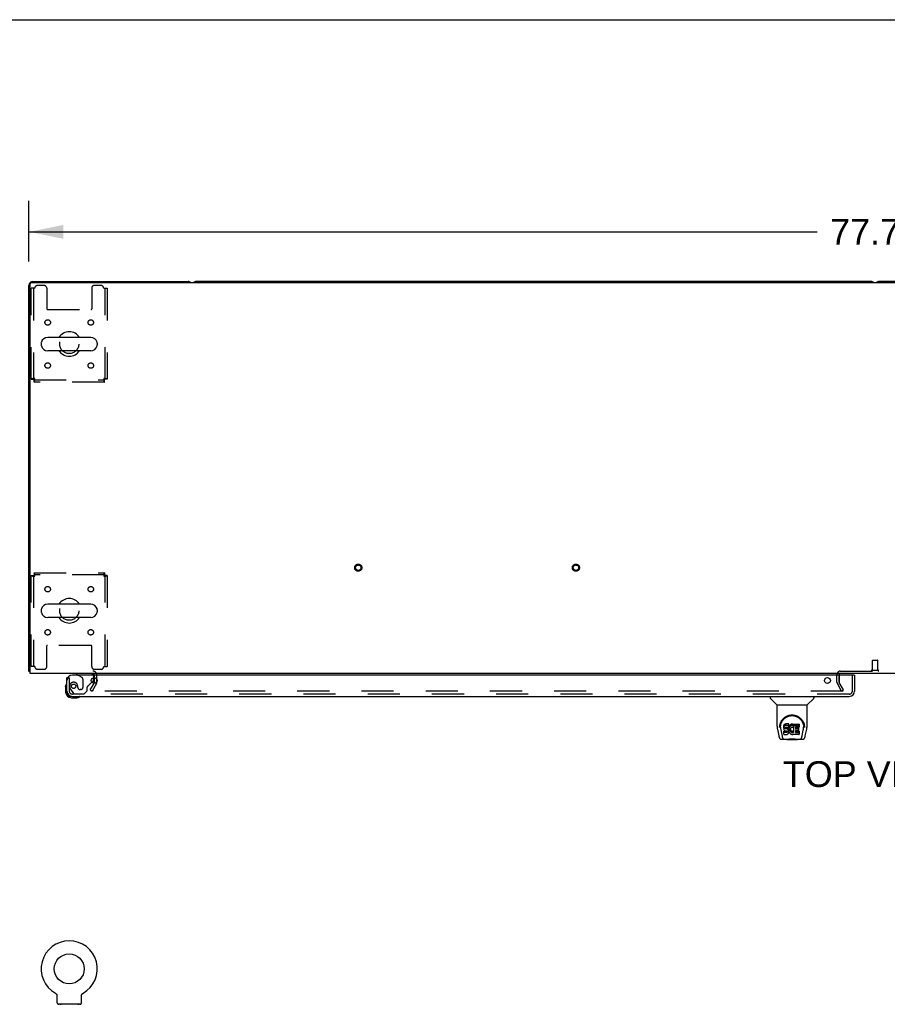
# Model space of a CAD drawing. Header units: inches. Extents: x 0 to 268, y 0 to 174.
# Tile 71 of 79: x 47 to 87, y 128 to 174. Entities that reach past the tile are written whole.
import ezdxf

# ---------------------------------------------------------------- set-up
doc = ezdxf.new("R2010")
doc.units = ezdxf.units.IN
doc.header["$LTSCALE"] = 14.749625
doc.header["$MEASUREMENT"] = 0
doc.linetypes.add('HIDDEN', pattern=[0.2, 0.1, -0.1])
doc.layers.get('0').update_dxf_attribs({"linetype": 'CONTINUOUS'})
for name, color, linetype in [('DEFAULT_2', 8, 'HIDDEN'), ('DIMENSIONS', 7, 'CONTINUOUS'), ('LEFTHAND_DOOR_ASSEMBLY', 7, 'CONTINUOUS')]:
    doc.layers.add(name, color=color, linetype=linetype)
doc.styles.get("Standard").update_dxf_attribs({"font": 'arial.ttf'})
doc.dimstyles.new('DIMSTYLE_1', dxfattribs={"dimtxt": 1.183125, "dimasz": 1.5775, "dimexe": 0.09, "dimexo": 0.07, "dimgap": 0.0375, "dimtad": 0, "dimtih": 1, "dimtoh": 1, "dimzin": 4, "dimdsep": 46, "dimtxsty": 'Standard', "dimblk": '_FILLED', "dimblk1": '_FILLED', "dimblk2": '_FILLED', "dimcen": 0.09, "dimadec": 3, "dimazin": 1, "dimtfac": 1, "dimtdec": 3, "dimtofl": 0, "dimtmove": 0, "dimatfit": 3, "dimldrblk": '_FILLED', "dimfxl": 0, "dimtolj": 1, "dimtzin": 4, "dimarcsym": 0})

# ---------------------------------------------------------------- blocks, each defined once
blk = doc.blocks.new('_FILLED')
at = {"color": 0, "linetype": 'ByBlock'}
blk.add_solid([(0, 0), (-1, 0.2), (-1, -0.2)], dxfattribs=at)
blk = doc.blocks.new('*D1')
at = {"layer": 'DIMENSIONS', "color": 2, "linetype": 'Continuous'}
for p, q in [((47.708, 162.42), (47.708, 165.201)), ((125.458, 162.42), (125.458, 165.201)), ((47.708, 163.781), (83.925, 163.781)), ((125.458, 163.781), (89.242, 163.781))]:
    blk.add_line(p, q, dxfattribs=at)
at = {"layer": 'DIMENSIONS', "color": 2, "linetype": 'Continuous', "xscale": 1.5775, "yscale": 1.5775, "zscale": 1.5775, "rotation": 180}
blk.add_blockref('_FILLED', (47.708, 163.781), dxfattribs=at)
at = {"layer": 'DIMENSIONS', "color": 2, "linetype": 'Continuous', "xscale": 1.5775, "yscale": 1.5775, "zscale": 1.5775}
blk.add_blockref('_FILLED', (125.458, 163.781), dxfattribs=at)
at = {"layer": 'DIMENSIONS', "color": 2, "linetype": 'Continuous', "insert": (86.583, 164.373), "char_height": 1.1831, "width": 4.13434, "attachment_point": 2, "line_spacing_factor": 0.9}
blk.add_mtext('77.75', dxfattribs=at)

msp = doc.modelspace()

# ---------------------------------------------------------------- linework, layer by layer
at = {"color": 7, "linetype": 'Continuous'}
for p, q in [((0, 173.525), (268.175, 173.525)), ((86.394, 161.504), (55.397, 161.504)), ((117.769, 161.504), (86.772, 161.504)), ((50.55, 158.935), (48.575, 158.935)), ((48.275, 158.673), (48.275, 158.586)), ((50.55, 158.323), (48.575, 158.323)), ((50.85, 158.673), (50.85, 158.586)), ((50.55, 146.685), (48.575, 146.685)), ((48.275, 146.423), (48.275, 146.336)), ((50.55, 146.073), (48.575, 146.073)), ((50.85, 146.423), (50.85, 146.336)), ((47.76, 143.608), (47.708, 143.608)), ((47.749, 143.576), (47.76, 143.585)), ((50.833, 143.13), (50.833, 143.22)), ((48.927, 128.815), (48.927, 128.815)), ((48.927, 128.815), (48.931, 128.812)), ((48.928, 128.814), (48.93, 128.813)), ((48.931, 128.812), (48.936, 128.809)), ((48.936, 128.809), (48.94, 128.806)), ((48.94, 128.806), (48.944, 128.803)), ((48.944, 128.803), (48.948, 128.8)), ((48.948, 128.8), (48.952, 128.797)), ((48.952, 128.797), (48.955, 128.793)), ((48.955, 128.794), (48.959, 128.79)), ((48.959, 128.79), (48.962, 128.786)), ((48.962, 128.786), (48.966, 128.782)), ((48.966, 128.782), (48.969, 128.778)), ((48.969, 128.779), (48.972, 128.774)), ((48.972, 128.774), (48.975, 128.77)), ((48.975, 128.77), (48.978, 128.766)), ((48.978, 128.766), (48.98, 128.762)), ((48.98, 128.762), (48.983, 128.757)), ((48.983, 128.757), (48.985, 128.753)), ((48.985, 128.753), (48.987, 128.748)), ((48.987, 128.748), (48.989, 128.743)), ((48.989, 128.743), (48.991, 128.739)), ((48.991, 128.739), (48.993, 128.734)), ((48.993, 128.734), (48.994, 128.729)), ((48.994, 128.729), (48.996, 128.724)), ((48.996, 128.724), (48.997, 128.719)), ((48.997, 128.719), (48.998, 128.714)), ((48.998, 128.714), (48.998, 128.709)), ((48.998, 128.709), (48.999, 128.704)), ((49, 128.375), (49, 128.69)), ((50.125, 128.704), (50.126, 128.709)), ((50.125, 128.699), (50.125, 128.704)), ((50.125, 128.694), (50.125, 128.699)), ((50.125, 128.694), (50.125, 128.699)), ((50.125, 128.69), (50.125, 128.694)), ((50.125, 128.375), (50.125, 128.69)), ((50.126, 128.709), (50.127, 128.714)), ((50.127, 128.714), (50.128, 128.719)), ((50.128, 128.719), (50.129, 128.724)), ((50.129, 128.724), (50.13, 128.729)), ((50.13, 128.729), (50.132, 128.734)), ((50.132, 128.734), (50.133, 128.739)), ((50.133, 128.739), (50.135, 128.743)), ((50.135, 128.743), (50.137, 128.748)), ((50.137, 128.748), (50.139, 128.753)), ((50.139, 128.753), (50.142, 128.757)), ((50.142, 128.757), (50.144, 128.762)), ((50.144, 128.762), (50.147, 128.766)), ((50.147, 128.766), (50.15, 128.77)), ((50.15, 128.77), (50.153, 128.774)), ((50.152, 128.774), (50.156, 128.779)), ((50.155, 128.778), (50.159, 128.782)), ((50.159, 128.782), (50.162, 128.786)), ((50.162, 128.786), (50.166, 128.79)), ((50.166, 128.79), (50.169, 128.794)), ((50.169, 128.793), (50.173, 128.797)), ((50.173, 128.797), (50.177, 128.8)), ((50.177, 128.8), (50.181, 128.803)), ((50.181, 128.803), (50.185, 128.806)), ((50.185, 128.806), (50.189, 128.809)), ((50.189, 128.809), (50.193, 128.812)), ((50.189, 128.809), (50.19, 128.81)), ((50.193, 128.812), (50.198, 128.815)), ((50.195, 128.813), (50.196, 128.814)), ((49.062, 128.306), (49.062, 128.276)), ((50.062, 128.306), (49.062, 128.306)), ((50.062, 128.306), (50.062, 128.276))]:
    msp.add_line(p, q, dxfattribs=at)
at = {"color": 3, "linetype": 'Continuous'}
for p, q in [((47.82, 161.452), (125.346, 161.452)), ((47.897, 161.504), (55.019, 161.504)), ((47.708, 143.608), (47.708, 161.315)), ((47.76, 143.504), (47.76, 161.392)), ((125.406, 143.504), (47.76, 143.504)), ((84.937, 143.425), (84.937, 143.452)), ((50.725, 143.084), (50.701, 143.043)), ((50.729, 143.1), (50.729, 143.307))]:
    msp.add_line(p, q, dxfattribs=at)
for points in [[(47.731, 143.589), (47.725, 143.592), (47.722, 143.593), (47.72, 143.594), (47.718, 143.596), (47.715, 143.597), (47.713, 143.599), (47.711, 143.601), (47.71, 143.602), (47.709, 143.604), (47.709, 143.606), (47.708, 143.607), (47.708, 143.608)], [(47.749, 143.576), (47.747, 143.578), (47.745, 143.58), (47.743, 143.582), (47.74, 143.584), (47.737, 143.585), (47.734, 143.587), (47.731, 143.589)]]:
    msp.add_lwpolyline(points, dxfattribs=at)
at = {"color": 7, "linetype": 'Continuous'}
msp.add_lwpolyline([(48.999, 128.704), (48.999, 128.699), (49, 128.694), (49, 128.69)], dxfattribs=at)
msp.add_circle((49.562, 129.934), 0.688, dxfattribs=at)
at = {"color": 3, "linetype": 'Continuous'}
for centre, radius, start, end in [((47.897, 161.315), 0.189, 90, 180), ((47.82, 161.392), 0.06, 90, 180), ((55.019, 161.315), 0.189, 46.487, 90), ((47.897, 143.693), 0.189, 218.2806, 223.5127), ((50.644, 143.419), 0.085, 4.0489, 90), ((84.987, 143.454), 0.05, 129.974, 170.026), ((50.696, 143.1), 0.033, 330, 360)]:
    msp.add_arc(centre, radius, start, end, dxfattribs=at)
at = {"color": 7, "linetype": 'Continuous'}
for centre, radius, start, end in [((55.397, 161.315), 0.189, 90, 133.4203), ((86.394, 161.315), 0.189, 46.5797, 90), ((86.772, 161.315), 0.189, 90, 133.4203), ((49.562, 158.629), 0.562, 32.9567, 147.0433), ((48.575, 158.629), 0.306, 90, 164.3697), ((50.55, 158.629), 0.306, 15.6303, 90), ((48.419, 158.673), 0.144, 164.3697, 180), ((48.419, 158.586), 0.144, 180, 195.6303), ((48.575, 158.629), 0.306, 195.6303, 270), ((49.562, 158.629), 0.562, 212.956, 327.044), ((50.55, 158.629), 0.306, 270, 344.3697), ((50.706, 158.673), 0.144, 0, 15.6303), ((50.706, 158.586), 0.144, 344.3697, 360), ((48.575, 146.379), 0.306, 90, 164.3697), ((49.562, 146.379), 0.562, 32.9567, 147.0433), ((50.55, 146.379), 0.306, 15.6303, 90), ((48.419, 146.423), 0.144, 164.3697, 180), ((48.419, 146.336), 0.144, 180, 195.6303), ((48.575, 146.379), 0.306, 195.6303, 270), ((49.562, 146.379), 0.562, 212.956, 327.044), ((50.55, 146.379), 0.306, 270, 344.3697), ((50.706, 146.423), 0.144, 0, 15.6303), ((50.706, 146.336), 0.144, 344.3697, 360), ((84.987, 143.454), 0.05, 170.026, 180), ((84.987, 143.454), 0.05, 90, 129.974), ((49.562, 129.934), 1.288, 299.5053, 240.4947), ((49.069, 128.375), 0.069, 180, 265), ((50.056, 128.375), 0.069, 275, 360)]:
    msp.add_arc(centre, radius, start, end, dxfattribs=at)
at = {"layer": 'DEFAULT_2', "color": 8, "linetype": 'HIDDEN'}
for p, q in [((47.812, 157.013), (47.812, 161.192)), ((47.979, 161.192), (47.812, 161.192)), ((47.916, 161.192), (47.916, 157.013)), ((48.406, 161.317), (48.104, 161.317)), ((48.531, 161.192), (48.531, 160.247)), ((50.594, 161.192), (50.594, 160.247)), ((51.02, 161.317), (50.719, 161.317)), ((51.145, 161.192), (51.312, 161.192)), ((51.208, 157.013), (51.208, 161.192)), ((51.312, 161.192), (51.312, 157.013)), ((48.561, 160.217), (50.564, 160.217)), ((47.812, 157.013), (47.916, 157.013)), ((47.946, 156.879), (47.946, 156.983)), ((47.946, 156.983), (51.178, 156.983)), ((51.178, 156.879), (51.178, 156.983)), ((51.312, 157.013), (51.208, 157.013)), ((51.178, 156.879), (47.946, 156.879)), ((47.812, 143.817), (47.812, 147.995)), ((47.812, 147.995), (47.916, 147.995)), ((47.916, 147.995), (47.916, 143.817)), ((47.946, 148.129), (47.946, 148.025)), ((47.946, 148.129), (51.178, 148.129)), ((51.178, 148.025), (47.946, 148.025)), ((51.178, 148.129), (51.178, 148.025)), ((51.208, 143.817), (51.208, 147.995)), ((51.312, 147.995), (51.208, 147.995)), ((51.312, 147.995), (51.312, 143.817)), ((48.531, 143.817), (48.531, 144.762)), ((50.564, 144.792), (48.561, 144.792)), ((50.594, 143.817), (50.594, 144.762)), ((47.979, 143.817), (47.812, 143.817)), ((51.145, 143.817), (51.312, 143.817)), ((86.459, 143.651), (86.459, 144.098)), ((86.469, 144.108), (86.697, 144.108)), ((86.707, 143.651), (86.707, 144.098)), ((48.104, 143.692), (48.406, 143.692)), ((50.719, 143.692), (51.02, 143.692)), ((50.729, 143.307), (50.729, 143.419)), ((50.833, 143.22), (50.833, 143.419)), ((84.833, 143.1), (84.833, 143.454)), ((84.937, 143.1), (84.937, 143.425)), ((84.937, 143.419), (84.937, 143.1)), ((84.987, 143.608), (88.179, 143.608)), ((86.441, 143.651), (86.725, 143.651)), ((50.529, 142.744), (50.701, 143.043)), ((50.815, 143.032), (50.619, 142.692)), ((50.833, 143.1), (50.833, 143.13)), ((85.048, 142.692), (84.852, 143.032)), ((85.138, 142.744), (84.942, 143.084)), ((50.529, 142.744), (50.619, 142.692)), ((85.115, 142.692), (50.665, 142.692)), ((85.048, 142.692), (85.138, 142.744)), ((48.927, 128.815), (48.927, 128.815)), ((48.934, 128.81), (48.936, 128.809)), ((50.197, 128.815), (50.198, 128.815)), ((49.159, 128.306), (49.159, 128.276)), ((49.965, 128.306), (49.965, 128.276))]:
    msp.add_line(p, q, dxfattribs=at)
for points in [[(47.979, 157.046), (47.961, 157.044), (47.942, 157.042), (47.924, 157.039), (47.907, 157.037), (47.89, 157.035), (47.875, 157.032), (47.861, 157.03), (47.849, 157.027), (47.838, 157.025), (47.829, 157.023), (47.822, 157.02), (47.816, 157.018), (47.813, 157.016), (47.812, 157.013)], [(47.979, 157.046), (47.972, 157.044), (47.965, 157.042), (47.958, 157.039), (47.952, 157.037), (47.946, 157.035), (47.94, 157.032), (47.935, 157.03), (47.93, 157.027), (47.926, 157.025), (47.922, 157.023), (47.92, 157.02), (47.918, 157.018), (47.917, 157.016), (47.916, 157.013)], [(47.946, 156.879), (47.949, 156.88), (47.951, 156.883), (47.953, 156.889), (47.956, 156.896), (47.958, 156.905), (47.96, 156.916), (47.963, 156.928), (47.965, 156.942), (47.967, 156.957), (47.97, 156.974), (47.972, 156.991), (47.975, 157.009), (47.977, 157.028), (47.979, 157.046)], [(47.946, 156.983), (47.949, 156.984), (47.951, 156.985), (47.953, 156.987), (47.956, 156.99), (47.958, 156.993), (47.96, 156.997), (47.963, 157.002), (47.965, 157.007), (47.967, 157.013), (47.97, 157.019), (47.972, 157.025), (47.975, 157.032), (47.977, 157.039), (47.979, 157.046)], [(51.208, 157.013), (51.208, 157.016), (51.207, 157.018), (51.205, 157.02), (51.202, 157.023), (51.199, 157.025), (51.195, 157.027), (51.19, 157.03), (51.185, 157.032), (51.179, 157.035), (51.173, 157.037), (51.166, 157.039), (51.159, 157.042), (51.152, 157.044), (51.145, 157.046)], [(51.145, 157.046), (51.148, 157.028), (51.15, 157.009), (51.152, 156.991), (51.155, 156.974), (51.157, 156.957), (51.159, 156.942), (51.162, 156.928), (51.164, 156.916), (51.166, 156.905), (51.169, 156.896), (51.171, 156.889), (51.174, 156.883), (51.176, 156.88), (51.178, 156.879)], [(51.312, 157.013), (51.311, 157.016), (51.308, 157.018), (51.303, 157.02), (51.296, 157.023), (51.287, 157.025), (51.276, 157.027), (51.263, 157.03), (51.249, 157.032), (51.234, 157.035), (51.218, 157.037), (51.2, 157.039), (51.182, 157.042), (51.164, 157.044), (51.145, 157.046)], [(51.145, 157.046), (51.148, 157.039), (51.15, 157.032), (51.152, 157.025), (51.155, 157.019), (51.157, 157.013), (51.159, 157.007), (51.162, 157.002), (51.164, 156.997), (51.166, 156.993), (51.169, 156.99), (51.171, 156.987), (51.174, 156.985), (51.176, 156.984), (51.178, 156.983)], [(47.812, 147.995), (47.813, 147.993), (47.816, 147.991), (47.822, 147.988), (47.829, 147.986), (47.838, 147.984), (47.849, 147.981), (47.861, 147.979), (47.875, 147.976), (47.89, 147.974), (47.907, 147.972), (47.924, 147.969), (47.942, 147.967), (47.961, 147.965), (47.979, 147.962)], [(47.916, 147.995), (47.917, 147.993), (47.918, 147.991), (47.92, 147.988), (47.922, 147.986), (47.926, 147.984), (47.93, 147.981), (47.935, 147.979), (47.94, 147.976), (47.946, 147.974), (47.952, 147.972), (47.958, 147.969), (47.965, 147.967), (47.972, 147.965), (47.979, 147.962)], [(47.979, 147.962), (47.977, 147.981), (47.975, 147.999), (47.972, 148.017), (47.97, 148.035), (47.967, 148.051), (47.965, 148.066), (47.963, 148.08), (47.96, 148.093), (47.958, 148.104), (47.956, 148.113), (47.953, 148.12), (47.951, 148.125), (47.949, 148.128), (47.946, 148.129)], [(47.979, 147.962), (47.977, 147.969), (47.975, 147.976), (47.972, 147.983), (47.97, 147.99), (47.967, 147.996), (47.965, 148.002), (47.963, 148.007), (47.96, 148.012), (47.958, 148.016), (47.956, 148.019), (47.953, 148.022), (47.951, 148.024), (47.949, 148.025), (47.946, 148.025)], [(51.178, 148.129), (51.176, 148.128), (51.174, 148.125), (51.171, 148.12), (51.169, 148.113), (51.166, 148.104), (51.164, 148.093), (51.162, 148.08), (51.159, 148.066), (51.157, 148.051), (51.155, 148.035), (51.152, 148.017), (51.15, 147.999), (51.148, 147.981), (51.145, 147.962)], [(51.178, 148.025), (51.176, 148.025), (51.174, 148.024), (51.171, 148.022), (51.169, 148.019), (51.166, 148.016), (51.164, 148.012), (51.162, 148.007), (51.159, 148.002), (51.157, 147.996), (51.155, 147.99), (51.152, 147.983), (51.15, 147.976), (51.148, 147.969), (51.145, 147.962)], [(51.145, 147.962), (51.152, 147.965), (51.159, 147.967), (51.166, 147.969), (51.173, 147.972), (51.179, 147.974), (51.185, 147.976), (51.19, 147.979), (51.195, 147.981), (51.199, 147.984), (51.202, 147.986), (51.205, 147.988), (51.207, 147.991), (51.208, 147.993), (51.208, 147.995)], [(51.145, 147.962), (51.164, 147.965), (51.182, 147.967), (51.2, 147.969), (51.218, 147.972), (51.234, 147.974), (51.249, 147.976), (51.263, 147.979), (51.276, 147.981), (51.287, 147.984), (51.296, 147.986), (51.303, 147.988), (51.308, 147.991), (51.311, 147.993), (51.312, 147.995)], [(50.647, 142.717), (50.646, 142.715), (50.645, 142.713), (50.645, 142.711), (50.645, 142.709), (50.645, 142.709)], [(50.645, 142.709), (50.645, 142.707), (50.645, 142.705), (50.646, 142.704), (50.647, 142.702), (50.648, 142.7), (50.649, 142.698), (50.651, 142.697), (50.652, 142.696), (50.654, 142.694), (50.656, 142.694), (50.658, 142.693)], [(50.665, 142.692), (50.663, 142.692), (50.66, 142.692), (50.658, 142.693)]]:
    msp.add_lwpolyline(points, dxfattribs=at)
for centre, radius in [((48.573, 159.619), 0.125), ((50.552, 159.619), 0.125), ((49.562, 158.629), 0.438), ((48.573, 157.64), 0.125), ((50.552, 157.64), 0.125), ((62.84, 148.358), 0.164), ((62.84, 148.358), 0.124), ((72.84, 148.358), 0.164), ((72.84, 148.358), 0.124), ((48.573, 147.369), 0.125), ((50.552, 147.369), 0.125), ((49.562, 146.379), 0.438), ((48.573, 145.39), 0.125), ((50.552, 145.39), 0.125)]:
    msp.add_circle(centre, radius, dxfattribs=at)
for centre, radius, start, end in [((48.104, 161.192), 0.125, 90, 180), ((48.406, 161.192), 0.125, 0, 90), ((50.719, 161.192), 0.125, 90, 180), ((51.02, 161.192), 0.125, 0, 90), ((48.561, 160.247), 0.03, 180, 270), ((50.564, 160.247), 0.03, 270, 360), ((48.561, 144.762), 0.03, 90, 180), ((50.564, 144.762), 0.03, 0, 90), ((48.104, 143.817), 0.125, 180, 270), ((48.406, 143.817), 0.125, 270, 360), ((50.719, 143.817), 0.125, 180, 270), ((51.02, 143.817), 0.125, 270, 360), ((86.469, 144.098), 0.01, 90, 180), ((86.697, 144.098), 0.01, 0, 90), ((50.644, 143.419), 0.189, 0, 90), ((50.644, 143.419), 0.085, 0, 4.0489), ((84.987, 143.454), 0.154, 90, 180), ((86.441, 143.63), 0.0215, 90, 270), ((86.725, 143.63), 0.0215, 270, 90), ((50.696, 143.1), 0.137, 330, 360), ((84.97, 143.1), 0.137, 180, 210), ((84.97, 143.1), 0.033, 180, 210), ((49.069, 128.375), 0.069, 265, 270), ((49.187, 128.296), 0.01, 0, 90), ((49.937, 128.296), 0.01, 90, 180), ((50.056, 128.375), 0.069, 270, 275)]:
    msp.add_arc(centre, radius, start, end, dxfattribs=at)
at = {"layer": 'LEFTHAND_DOOR_ASSEMBLY', "color": 3, "linetype": 'Continuous'}
for p, q in [((85.626, 143.425), (49.708, 143.425)), ((85.646, 143.425), (85.646, 142.693)), ((49.458, 142.693), (49.458, 143.3)), ((49.705, 142.446), (85.399, 142.446))]:
    msp.add_line(p, q, dxfattribs=at)
at = {"layer": 'LEFTHAND_DOOR_ASSEMBLY', "color": 7, "linetype": 'Continuous'}
for p, q in [((49.9, 143.504), (49.9, 143.465)), ((49.9, 143.465), (49.969, 143.425)), ((85.626, 143.425), (85.646, 143.425)), ((49.398, 142.906), (49.401, 142.944)), ((49.398, 142.906), (49.398, 142.649)), ((50.601, 143.097), (50.658, 143.154)), ((50.687, 143.225), (50.687, 143.307)), ((49.458, 142.693), (49.458, 142.649)), ((81.767, 142.446), (81.767, 142.384)), ((83.775, 142.446), (83.775, 142.384)), ((49.661, 142.386), (49.918, 142.386)), ((82.076, 142.058), (81.778, 142.356)), ((82.082, 142.053), (83.46, 142.053)), ((82.082, 141.081), (82.082, 142.053)), ((83.46, 141.081), (83.46, 142.053)), ((83.466, 142.058), (83.763, 142.356)), ((82.207, 141.112), (82.206, 141.049)), ((82.386, 141.084), (82.385, 141.061)), ((82.392, 141.108), (82.386, 141.084)), ((82.386, 141.017), (82.386, 141.084)), ((82.401, 141.13), (82.392, 141.108)), ((82.392, 141.041), (82.392, 141.108)), ((82.415, 141.15), (82.401, 141.13)), ((82.401, 141.063), (82.401, 141.13)), ((82.415, 141.083), (82.401, 141.063)), ((82.423, 141.158), (82.415, 141.15)), ((82.415, 141.083), (82.415, 141.15)), ((82.423, 141.091), (82.415, 141.083)), ((82.433, 141.164), (82.423, 141.158)), ((82.423, 141.091), (82.423, 141.158)), ((82.433, 141.097), (82.423, 141.091)), ((82.454, 141.174), (82.433, 141.164)), ((82.433, 141.097), (82.433, 141.164)), ((82.454, 141.107), (82.433, 141.097)), ((82.478, 141.181), (82.454, 141.174)), ((82.454, 141.107), (82.454, 141.174)), ((82.478, 141.115), (82.454, 141.107)), ((82.617, 141.181), (82.478, 141.181)), ((82.478, 141.115), (82.478, 141.181)), ((82.617, 141.115), (82.478, 141.115)), ((82.619, 141.138), (82.617, 141.181)), ((82.617, 141.115), (82.617, 141.181)), ((82.619, 141.072), (82.617, 141.115)), ((82.619, 141.072), (82.619, 141.138)), ((82.651, 141.101), (82.64, 141.081)), ((82.664, 141.119), (82.651, 141.101)), ((82.651, 141.034), (82.651, 141.101)), ((82.679, 141.136), (82.664, 141.119)), ((82.664, 141.052), (82.664, 141.119)), ((82.695, 141.151), (82.679, 141.136)), ((82.679, 141.069), (82.679, 141.136)), ((82.695, 141.084), (82.679, 141.069)), ((82.713, 141.164), (82.695, 141.151)), ((82.695, 141.084), (82.695, 141.151)), ((82.713, 141.097), (82.695, 141.084)), ((82.734, 141.173), (82.713, 141.164)), ((82.713, 141.097), (82.713, 141.164)), ((82.734, 141.106), (82.713, 141.097)), ((82.755, 141.178), (82.734, 141.173)), ((82.734, 141.106), (82.734, 141.173)), ((82.755, 141.111), (82.734, 141.106)), ((82.777, 141.18), (82.755, 141.178)), ((82.755, 141.111), (82.755, 141.178)), ((82.777, 141.113), (82.755, 141.111)), ((82.777, 141.18), (82.8, 141.179)), ((82.777, 141.113), (82.777, 141.18)), ((82.8, 141.113), (82.777, 141.113)), ((82.811, 141.178), (82.8, 141.179)), ((82.8, 141.113), (82.8, 141.179)), ((82.811, 141.111), (82.8, 141.113)), ((82.822, 141.174), (82.811, 141.178)), ((82.811, 141.111), (82.811, 141.178)), ((82.822, 141.108), (82.811, 141.111)), ((82.842, 141.09), (82.816, 141.022)), ((82.84, 141.162), (82.822, 141.174)), ((82.822, 141.108), (82.822, 141.174)), ((82.84, 141.096), (82.822, 141.108)), ((82.84, 141.162), (82.84, 141.096)), ((82.842, 141.159), (82.842, 141.096)), ((82.851, 141.179), (83.087, 141.179)), ((82.851, 140.787), (82.851, 141.179)), ((82.851, 141.112), (83.087, 141.112)), ((83.092, 141.175), (83.092, 141.034)), ((83.334, 141.113), (83.336, 141.049)), ((82.097, 140.938), (82.162, 140.632)), ((82.2, 141.026), (82.2, 141.026)), ((82.244, 141.039), (82.244, 141.016)), ((82.253, 140.918), (82.31, 140.625)), ((82.385, 140.994), (82.385, 141.061)), ((82.386, 141.017), (82.385, 140.994)), ((82.385, 140.994), (82.385, 140.97)), ((82.385, 140.97), (82.389, 140.946)), ((82.392, 141.041), (82.386, 141.017)), ((82.387, 140.708), (82.387, 140.85)), ((82.389, 140.946), (82.398, 140.924)), ((82.401, 141.063), (82.392, 141.041)), ((82.451, 140.855), (82.392, 140.854)), ((82.392, 140.787), (82.392, 140.854)), ((82.451, 140.788), (82.392, 140.787)), ((82.392, 140.703), (82.536, 140.703)), ((82.398, 140.924), (82.41, 140.904)), ((82.41, 140.904), (82.427, 140.887)), ((82.427, 140.887), (82.447, 140.873)), ((82.447, 140.873), (82.458, 140.869)), ((82.512, 140.855), (82.451, 140.855)), ((82.451, 140.788), (82.451, 140.855)), ((82.512, 140.788), (82.451, 140.788)), ((82.456, 140.997), (82.458, 141.012)), ((82.456, 140.974), (82.456, 140.997)), ((82.456, 140.982), (82.456, 140.997)), ((82.456, 140.974), (82.456, 140.982)), ((82.459, 140.967), (82.456, 140.974)), ((82.458, 141.012), (82.462, 141.019)), ((82.458, 140.869), (82.47, 140.867)), ((82.459, 140.967), (82.459, 141.012)), ((82.463, 140.961), (82.459, 140.967)), ((82.462, 141.019), (82.467, 141.024)), ((82.463, 140.961), (82.463, 141.02)), ((82.469, 140.957), (82.463, 140.961)), ((82.467, 141.024), (82.482, 141.028)), ((82.484, 141.02), (82.469, 141.024)), ((82.469, 141.024), (82.469, 141.024)), ((82.469, 140.957), (82.469, 141.024)), ((82.484, 140.953), (82.469, 140.957)), ((82.47, 140.867), (82.517, 140.867)), ((82.482, 141.028), (82.497, 141.029)), ((82.508, 141.02), (82.484, 141.02)), ((82.484, 140.953), (82.484, 141.02)), ((82.508, 140.954), (82.484, 140.953)), ((82.497, 141.029), (82.609, 141.029)), ((82.532, 141.019), (82.508, 141.02)), ((82.508, 140.954), (82.508, 141.02)), ((82.532, 140.952), (82.508, 140.954)), ((82.527, 140.856), (82.512, 140.855)), ((82.512, 140.788), (82.512, 140.855)), ((82.527, 140.789), (82.512, 140.788)), ((82.517, 140.867), (82.525, 140.866)), ((82.525, 140.866), (82.532, 140.864)), ((82.533, 140.86), (82.527, 140.856)), ((82.527, 140.789), (82.527, 140.856)), ((82.533, 140.793), (82.527, 140.789)), ((82.555, 141.014), (82.532, 141.019)), ((82.532, 140.952), (82.532, 141.019)), ((82.555, 140.947), (82.532, 140.952)), ((82.532, 140.864), (82.538, 140.859)), ((82.535, 140.861), (82.533, 140.86)), ((82.533, 140.793), (82.533, 140.86)), ((82.539, 140.798), (82.533, 140.793)), ((82.536, 140.703), (82.548, 140.705)), ((82.538, 140.859), (82.543, 140.853)), ((82.539, 140.798), (82.539, 140.858)), ((82.548, 140.81), (82.539, 140.798)), ((82.543, 140.853), (82.549, 140.84)), ((82.548, 140.81), (82.548, 140.841)), ((82.551, 140.817), (82.548, 140.81)), ((82.548, 140.705), (82.559, 140.709)), ((82.549, 140.84), (82.551, 140.824)), ((82.551, 140.817), (82.551, 140.829)), ((82.551, 140.824), (82.551, 140.817)), ((82.566, 141.009), (82.555, 141.014)), ((82.555, 140.947), (82.555, 141.014)), ((82.566, 140.942), (82.555, 140.947)), ((82.559, 140.709), (82.579, 140.723)), ((82.576, 141.002), (82.566, 141.009)), ((82.566, 140.942), (82.566, 141.009)), ((82.576, 140.936), (82.566, 140.942)), ((82.593, 140.986), (82.576, 141.002)), ((82.576, 140.936), (82.576, 141.002)), ((82.593, 140.919), (82.576, 140.936)), ((82.579, 140.723), (82.596, 140.739)), ((82.606, 140.966), (82.593, 140.986)), ((82.593, 140.919), (82.593, 140.986)), ((82.606, 140.899), (82.593, 140.919)), ((82.596, 140.739), (82.603, 140.749)), ((82.603, 140.749), (82.608, 140.76)), ((82.616, 140.943), (82.606, 140.966)), ((82.606, 140.899), (82.606, 140.966)), ((82.616, 140.877), (82.606, 140.899)), ((82.608, 140.76), (82.617, 140.782)), ((82.609, 141.029), (82.615, 141.03)), ((82.615, 141.03), (82.617, 141.035)), ((82.617, 140.94), (82.616, 140.943)), ((82.616, 140.877), (82.616, 140.943)), ((82.622, 140.853), (82.616, 140.877)), ((82.617, 141.035), (82.618, 141.048)), ((82.621, 141.017), (82.617, 140.973)), ((82.617, 140.906), (82.617, 140.973)), ((82.621, 140.951), (82.617, 140.906)), ((82.617, 140.906), (82.618, 140.884)), ((82.617, 140.782), (82.623, 140.806)), ((82.618, 141.048), (82.619, 141.072)), ((82.618, 140.884), (82.621, 140.862)), ((82.626, 141.039), (82.621, 141.017)), ((82.621, 140.951), (82.621, 141.017)), ((82.626, 140.972), (82.621, 140.951)), ((82.621, 140.862), (82.625, 140.84)), ((82.625, 140.83), (82.622, 140.853)), ((82.623, 140.806), (82.625, 140.83)), ((82.625, 140.83), (82.625, 140.844)), ((82.625, 140.84), (82.632, 140.819)), ((82.632, 141.061), (82.626, 141.039)), ((82.626, 140.972), (82.626, 141.039)), ((82.632, 140.994), (82.626, 140.972)), ((82.64, 141.081), (82.632, 141.061)), ((82.632, 140.994), (82.632, 141.061)), ((82.64, 141.015), (82.632, 140.994)), ((82.632, 140.819), (82.654, 140.78)), ((82.64, 141.015), (82.64, 141.081)), ((82.651, 141.034), (82.64, 141.015)), ((82.664, 141.052), (82.651, 141.034)), ((82.654, 140.78), (82.666, 140.761)), ((82.679, 141.069), (82.664, 141.052)), ((82.666, 140.761), (82.681, 140.745)), ((82.681, 140.745), (82.698, 140.73)), ((82.687, 140.922), (82.686, 140.895)), ((82.686, 140.895), (82.688, 140.882)), ((82.69, 140.949), (82.687, 140.922)), ((82.688, 140.882), (82.688, 140.922)), ((82.688, 140.882), (82.691, 140.869)), ((82.689, 140.941), (82.691, 140.936)), ((82.694, 140.961), (82.69, 140.949)), ((82.691, 140.936), (82.701, 140.911)), ((82.691, 140.869), (82.691, 140.936)), ((82.691, 140.869), (82.701, 140.844)), ((82.7, 140.973), (82.694, 140.961)), ((82.698, 140.73), (82.715, 140.716)), ((82.714, 140.996), (82.7, 140.973)), ((82.701, 140.911), (82.714, 140.888)), ((82.701, 140.844), (82.701, 140.911)), ((82.701, 140.844), (82.714, 140.821)), ((82.722, 141.007), (82.714, 140.996)), ((82.714, 140.888), (82.723, 140.878)), ((82.714, 140.821), (82.714, 140.888)), ((82.714, 140.821), (82.723, 140.811)), ((82.715, 140.716), (82.725, 140.711)), ((82.733, 141.014), (82.722, 141.007)), ((82.723, 140.878), (82.733, 140.869)), ((82.723, 140.811), (82.723, 140.878)), ((82.723, 140.811), (82.733, 140.802)), ((82.725, 140.711), (82.736, 140.707)), ((82.758, 141.025), (82.733, 141.014)), ((82.733, 140.869), (82.744, 140.861)), ((82.733, 140.802), (82.733, 140.869)), ((82.733, 140.802), (82.744, 140.795)), ((82.736, 140.707), (82.757, 140.701)), ((82.744, 140.861), (82.756, 140.857)), ((82.744, 140.795), (82.744, 140.861)), ((82.744, 140.795), (82.756, 140.79)), ((82.756, 140.857), (82.77, 140.854)), ((82.756, 140.79), (82.756, 140.857)), ((82.756, 140.79), (82.77, 140.787)), ((82.757, 140.701), (82.779, 140.699)), ((82.771, 141.028), (82.758, 141.025)), ((82.77, 140.854), (82.783, 140.854)), ((82.77, 140.787), (82.77, 140.854)), ((82.77, 140.787), (82.783, 140.787)), ((82.784, 141.028), (82.771, 141.028)), ((82.779, 140.699), (82.801, 140.702)), ((82.783, 140.854), (82.796, 140.856)), ((82.783, 140.787), (82.783, 140.854)), ((82.783, 140.787), (82.796, 140.789)), ((82.797, 141.025), (82.784, 141.028)), ((82.796, 140.856), (82.809, 140.86)), ((82.796, 140.789), (82.796, 140.856)), ((82.796, 140.789), (82.809, 140.793)), ((82.81, 141.02), (82.797, 141.025)), ((82.801, 140.702), (82.823, 140.709)), ((82.809, 140.86), (82.821, 140.865)), ((82.809, 140.793), (82.809, 140.86)), ((82.809, 140.793), (82.821, 140.798)), ((82.821, 140.865), (82.832, 140.873)), ((82.821, 140.798), (82.821, 140.865)), ((82.821, 140.798), (82.832, 140.806)), ((82.823, 140.709), (82.842, 140.72)), ((82.832, 140.873), (82.832, 140.806)), ((82.839, 140.872), (82.851, 140.854)), ((82.839, 140.805), (82.851, 140.787)), ((82.852, 140.72), (82.842, 140.72)), ((82.842, 140.72), (82.842, 140.72)), ((82.852, 140.708), (82.852, 140.72)), ((83.088, 140.703), (82.857, 140.703)), ((82.921, 141.025), (82.921, 140.957)), ((82.922, 140.866), (82.922, 140.789)), ((83.087, 141.029), (82.925, 141.029)), ((82.925, 141.02), (83.056, 141.02)), ((82.925, 140.953), (83.056, 140.953)), ((83.056, 140.871), (82.926, 140.871)), ((82.926, 140.851), (83.088, 140.851)), ((82.926, 140.784), (83.088, 140.784)), ((83.061, 141.015), (83.061, 140.875)), ((83.092, 140.847), (83.092, 140.708)), ((83.231, 140.625), (83.288, 140.915)), ((83.288, 140.915), (83.289, 140.919)), ((83.342, 141.026), (83.342, 141.026)), ((83.38, 140.632), (83.445, 140.938)), ((82.286, 140.478), (82.513, 140.478)), ((82.321, 140.557), (82.328, 140.557)), ((82.33, 140.55), (82.33, 140.551)), ((82.372, 140.478), (82.371, 140.478)), ((82.533, 140.458), (82.512, 140.479)), ((83.009, 140.458), (82.533, 140.458)), ((83.009, 140.458), (83.029, 140.479)), ((83.029, 140.478), (83.255, 140.478)), ((83.17, 140.478), (83.169, 140.478)), ((83.211, 140.55), (83.212, 140.551)), ((83.214, 140.557), (83.221, 140.557))]:
    msp.add_line(p, q, dxfattribs=at)
at = {"layer": 'LEFTHAND_DOOR_ASSEMBLY', "color": 8, "linetype": 'HIDDEN'}
for p, q in [((50.53, 143.504), (49.9, 143.504)), ((49.969, 143.425), (50.138, 143.327)), ((50.687, 143.307), (50.687, 143.347)), ((85.542, 142.693), (85.542, 143.425)), ((49.562, 143.3), (49.458, 143.3)), ((49.562, 143.3), (49.562, 142.693)), ((50.188, 143.241), (50.188, 142.861)), ((50.439, 142.935), (50.601, 143.097)), ((49.637, 142.749), (49.738, 142.605)), ((85.399, 142.55), (49.705, 142.55)), ((49.803, 142.571), (50.254, 142.571)), ((49.959, 142.861), (49.959, 142.85)), ((50.09, 142.763), (50.057, 142.763)), ((50.254, 142.571), (50.38, 142.697)), ((50.38, 142.697), (50.38, 142.876))]:
    msp.add_line(p, q, dxfattribs=at)
at = {"layer": 'LEFTHAND_DOOR_ASSEMBLY', "color": 7, "linetype": 'Continuous'}
for points in [[(82.2, 141.039), (82.202, 141.08), (82.209, 141.13), (82.22, 141.177), (82.234, 141.221), (82.251, 141.263), (82.271, 141.302), (82.294, 141.339), (82.319, 141.374), (82.346, 141.407), (82.375, 141.437), (82.407, 141.465), (82.44, 141.491), (82.476, 141.515), (82.514, 141.535), (82.554, 141.554), (82.595, 141.569), (82.638, 141.581), (82.681, 141.589), (82.726, 141.595), (82.771, 141.596), (82.816, 141.595), (82.861, 141.589), (82.905, 141.581), (82.947, 141.568), (82.989, 141.553), (83.028, 141.535), (83.066, 141.514), (83.102, 141.491), (83.135, 141.465), (83.167, 141.437), (83.196, 141.406), (83.223, 141.374), (83.248, 141.339), (83.271, 141.301), (83.29, 141.262), (83.307, 141.22), (83.322, 141.176), (83.332, 141.129), (83.339, 141.079), (83.341, 141.039)], [(82.244, 141.039), (82.244, 141.059), (82.246, 141.083), (82.248, 141.107), (82.252, 141.131), (82.257, 141.155), (82.262, 141.178), (82.269, 141.2), (82.277, 141.223), (82.285, 141.244), (82.295, 141.265), (82.305, 141.285), (82.316, 141.305), (82.328, 141.324), (82.34, 141.342), (82.352, 141.359), (82.366, 141.376), (82.379, 141.392), (82.393, 141.407), (82.408, 141.421), (82.422, 141.434), (82.437, 141.447), (82.453, 141.459), (82.468, 141.47), (82.484, 141.481), (82.499, 141.491), (82.515, 141.5), (82.531, 141.508), (82.547, 141.516), (82.563, 141.523), (82.579, 141.53), (82.595, 141.536), (82.611, 141.541), (82.627, 141.546), (82.643, 141.55), (82.659, 141.554), (82.674, 141.557), (82.69, 141.56), (82.706, 141.562), (82.722, 141.564), (82.738, 141.565), (82.754, 141.566), (82.77, 141.566), (82.786, 141.566), (82.802, 141.565), (82.818, 141.564), (82.834, 141.562), (82.85, 141.56), (82.866, 141.557), (82.882, 141.554), (82.898, 141.55), (82.914, 141.546), (82.93, 141.541), (82.946, 141.536), (82.962, 141.53), (82.978, 141.523), (82.994, 141.516), (83.01, 141.509), (83.025, 141.5), (83.041, 141.491), (83.057, 141.481), (83.073, 141.471), (83.088, 141.46), (83.103, 141.448), (83.118, 141.435), (83.133, 141.422), (83.147, 141.407), (83.162, 141.392), (83.175, 141.376), (83.189, 141.36), (83.201, 141.342), (83.214, 141.324), (83.225, 141.305), (83.236, 141.286), (83.246, 141.265), (83.256, 141.245), (83.264, 141.223), (83.272, 141.201), (83.279, 141.178), (83.285, 141.155), (83.289, 141.131), (83.293, 141.108), (83.296, 141.083), (83.297, 141.059), (83.298, 141.039)], [(82.082, 141.081), (82.083, 141.048), (82.086, 141.008), (82.091, 140.968), (82.097, 140.938)], [(82.162, 140.632), (82.165, 140.619), (82.17, 140.601), (82.175, 140.584), (82.18, 140.569), (82.185, 140.556), (82.191, 140.543), (82.198, 140.532), (82.205, 140.521), (82.213, 140.511), (82.222, 140.503), (82.233, 140.495), (82.244, 140.488), (82.256, 140.483), (82.269, 140.479), (82.283, 140.478), (82.286, 140.478)], [(82.2, 141.026), (82.2, 141.031), (82.2, 141.039)], [(82.244, 141.016), (82.244, 140.999), (82.246, 140.971), (82.249, 140.943), (82.253, 140.918)], [(82.392, 140.854), (82.391, 140.854), (82.391, 140.854), (82.39, 140.854), (82.39, 140.854), (82.389, 140.854), (82.389, 140.853), (82.389, 140.853), (82.388, 140.853), (82.388, 140.852), (82.388, 140.852), (82.387, 140.851), (82.387, 140.851), (82.387, 140.85), (82.387, 140.85)], [(82.392, 140.787), (82.391, 140.787), (82.391, 140.787), (82.39, 140.787), (82.39, 140.787), (82.389, 140.787), (82.389, 140.786), (82.389, 140.786), (82.388, 140.786), (82.388, 140.785), (82.388, 140.785), (82.387, 140.785), (82.387, 140.784), (82.387, 140.783), (82.387, 140.783)], [(83.255, 140.478), (83.258, 140.478), (83.271, 140.479), (83.284, 140.483), (83.297, 140.488), (83.308, 140.494), (83.319, 140.502), (83.328, 140.511), (83.336, 140.521), (83.343, 140.531), (83.35, 140.543), (83.356, 140.555), (83.361, 140.569), (83.367, 140.584), (83.372, 140.601), (83.377, 140.619), (83.38, 140.632)], [(83.289, 140.919), (83.289, 140.922), (83.29, 140.925), (83.29, 140.928), (83.291, 140.931), (83.291, 140.934), (83.292, 140.937), (83.292, 140.941), (83.293, 140.944), (83.293, 140.948), (83.294, 140.951), (83.294, 140.955), (83.295, 140.959), (83.295, 140.963), (83.295, 140.967), (83.296, 140.971), (83.296, 140.975), (83.296, 140.98), (83.297, 140.984), (83.297, 140.989), (83.297, 140.994), (83.297, 140.998), (83.298, 141.003), (83.298, 141.008), (83.298, 141.013), (83.298, 141.039)], [(83.341, 141.039), (83.342, 141.031), (83.342, 141.026)], [(83.445, 140.938), (83.45, 140.968), (83.456, 141.008), (83.459, 141.048), (83.46, 141.082)], [(82.31, 140.625), (82.313, 140.613), (82.316, 140.6), (82.319, 140.586), (82.323, 140.573), (82.326, 140.561), (82.33, 140.551)], [(82.33, 140.55), (82.335, 140.538), (82.342, 140.525), (82.348, 140.515), (82.355, 140.505), (82.362, 140.497), (82.37, 140.49), (82.379, 140.485), (82.389, 140.481), (82.399, 140.478), (82.407, 140.478)], [(82.487, 140.478), (82.508, 140.478), (82.53, 140.48), (82.553, 140.482), (82.578, 140.485), (82.604, 140.488), (82.63, 140.491), (82.658, 140.493), (82.686, 140.496), (82.715, 140.497), (82.744, 140.498), (82.773, 140.499), (82.802, 140.498), (82.832, 140.497), (82.86, 140.495), (82.888, 140.493), (82.915, 140.49), (82.941, 140.487), (82.966, 140.484), (82.99, 140.482), (83.013, 140.48), (83.034, 140.478), (83.054, 140.478)], [(82.487, 140.478), (82.509, 140.478), (82.536, 140.48), (82.563, 140.482), (82.621, 140.488)], [(82.621, 140.488), (82.65, 140.491), (82.679, 140.493), (82.709, 140.495), (82.74, 140.496), (82.77, 140.497), (82.801, 140.496), (82.831, 140.495), (82.861, 140.493), (82.891, 140.491), (82.92, 140.488), (82.978, 140.483)], [(82.978, 140.483), (83.005, 140.48), (83.032, 140.478), (83.054, 140.478)], [(83.135, 140.478), (83.143, 140.478), (83.153, 140.481), (83.162, 140.485), (83.171, 140.49), (83.18, 140.497), (83.187, 140.505), (83.194, 140.515), (83.2, 140.525), (83.206, 140.538), (83.211, 140.55)], [(83.212, 140.551), (83.215, 140.561), (83.219, 140.573), (83.222, 140.586), (83.226, 140.6), (83.229, 140.613), (83.231, 140.625)]]:
    msp.add_lwpolyline(points, dxfattribs=at)
at = {"layer": 'LEFTHAND_DOOR_ASSEMBLY', "color": 8, "linetype": 'HIDDEN'}
msp.add_circle((49.762, 142.913), 0.101, dxfattribs=at)
at = {"layer": 'LEFTHAND_DOOR_ASSEMBLY', "color": 3, "linetype": 'Continuous'}
for centre in [(50.708, 143.175), (84.396, 143.175)]:
    msp.add_circle(centre, 0.133, dxfattribs=at)
for centre, radius, start, end in [((49.708, 143.175), 0.25, 90, 180), ((49.705, 142.693), 0.246, 180, 270), ((85.399, 142.693), 0.246, 270, 360)]:
    msp.add_arc(centre, radius, start, end, dxfattribs=at)
at = {"layer": 'LEFTHAND_DOOR_ASSEMBLY', "color": 7, "linetype": 'Continuous'}
for centre, radius, start, end in [((50.53, 143.347), 0.157, 29.8303, 90), ((49.648, 142.906), 0.25, 149.1101, 180), ((49.447, 143.026), 0.015, 96.3796, 149.1101), ((49.443, 143.026), 0.015, 0, 83.6204), ((50.587, 143.225), 0.1, 315, 360), ((49.661, 142.649), 0.263, 180, 270), ((49.661, 142.649), 0.203, 180, 270), ((50.038, 142.431), 0.015, 6.3796, 90), ((49.918, 142.636), 0.25, 270, 300.8899), ((50.038, 142.435), 0.015, 300.8899, 353.6204), ((81.806, 142.384), 0.0394, 180, 225), ((82.09, 142.072), 0.0197, 225, 262.5), ((83.452, 142.072), 0.0197, 277.5, 315), ((83.735, 142.384), 0.0394, 315, 360)]:
    msp.add_arc(centre, radius, start, end, dxfattribs=at)
at = {"layer": 'LEFTHAND_DOOR_ASSEMBLY', "color": 8, "linetype": 'HIDDEN'}
for centre, radius, start, end in [((50.53, 143.347), 0.157, 0, 29.8303), ((49.762, 142.913), 0.187, 17.8482, 196.8439), ((49.566, 142.85), 0.393, 1.6599, 17.9298), ((50.088, 143.241), 0.1, 0, 59.908), ((50.419, 142.876), 0.039, 111.6096, 180), ((50.368, 143.006), 0.1, 291.6096, 315), ((49.705, 142.693), 0.142, 180, 270), ((49.952, 142.971), 0.386, 196.8439, 215.1), ((49.803, 142.65), 0.079, 215.1, 270), ((50.057, 142.861), 0.098, 180, 270), ((50.09, 142.861), 0.098, 270, 360), ((85.399, 142.693), 0.142, 270, 360)]:
    msp.add_arc(centre, radius, start, end, dxfattribs=at)
at = {"layer": 'LEFTHAND_DOOR_ASSEMBLY', "color": 7, "linetype": 'Continuous'}
for centre, major_axis, ratio, start_param, end_param in [((82.771, 141.039), (0, 0.565), 0.999848, 1.137008, 1.553352), ((82.838, 141.159), (0.00448, 0), 1, 0.003891, 0.905353), ((82.838, 141.092), (0, 0.00448), 1, 4.345898, 5.617742), ((83.087, 141.175), (0.00448, 0), 1, 0, 1.570796), ((83.087, 141.108), (0.00448, 0), 1, 0, 1.570796), ((82.771, 141.039), (0, 0.565), 0.999848, -1.553352, -1.137622), ((82.392, 140.708), (0, 0.00483), 1, 1.570796, 3.141593), ((82.811, 141.024), (0, 0.00448), 1, -3.557718, -1.937287), ((82.835, 140.869), (0.00448, 0), 1, 1.570796, 2.222579), ((82.835, 140.802), (0.00448, 0), 1, 1.570796, 2.222579), ((82.835, 140.869), (0, 0.00448), 1, -0.975826, 0), ((82.835, 140.802), (0, 0.00448), 1, -0.975826, 0), ((82.857, 140.708), (0.00448, 0), 1, -3.141593, -1.570796), ((82.925, 141.025), (0, 0.00448), 1, 0, 1.570796), ((82.925, 141.024), (0, 0.00448), 1, 1.96475, 3.141593), ((82.925, 140.957), (0.00448, 0), 1, -3.141593, -1.570796), ((82.926, 140.866), (0, 0.00448), 1, 0, 1.570796), ((82.926, 140.855), (0.00448, 0), 1, -3.141593, -1.570796), ((82.926, 140.789), (0.00448, 0), 1, -3.141593, -1.570796), ((83.056, 141.015), (0.00448, 0), 1, 0, 1.570796), ((83.056, 140.948), (0.00448, 0), 1, 0, 1.570796), ((83.056, 140.875), (0.00448, 0), 1, -1.570796, 0), ((83.087, 141.034), (0.00448, 0), 1, -1.570796, 0), ((83.088, 140.847), (0.00448, 0), 1, 0, 1.570796), ((83.088, 140.78), (0.00448, 0), 1, 0, 1.570796), ((83.088, 140.708), (0.00448, 0), 1, -1.570796, 0)]:
    msp.add_ellipse(centre, major_axis=major_axis, ratio=ratio, start_param=start_param, end_param=end_param, dxfattribs=at)

# ---------------------------------------------------------------- texts
at = {"layer": 'DIMENSIONS', "color": 2, "linetype": 'Continuous', "insert": (86.384, 139.47), "char_height": 1.1831, "width": 8.06196, "attachment_point": 2, "line_spacing_factor": 0.9}
msp.add_mtext('TOP VIEW', dxfattribs=at)

# ---------------------------------------------------------------- dimensions: what is measured, and where the dimension line sits
at = {"layer": 'DIMENSIONS', "color": 2, "linetype": 'Continuous'}
dim = msp.add_linear_dim(base=(47.708, 163.781), p1=(125.458, 165.271), p2=(47.708, 165.271), angle=180, dimstyle='DIMSTYLE_1', dxfattribs=at)
dim.commit()
dim.dimension.update_dxf_attribs({"geometry": '*D1', "text_midpoint": (86.587, 163.766), "dimtype": 160})

doc.saveas('drawing.dxf')
